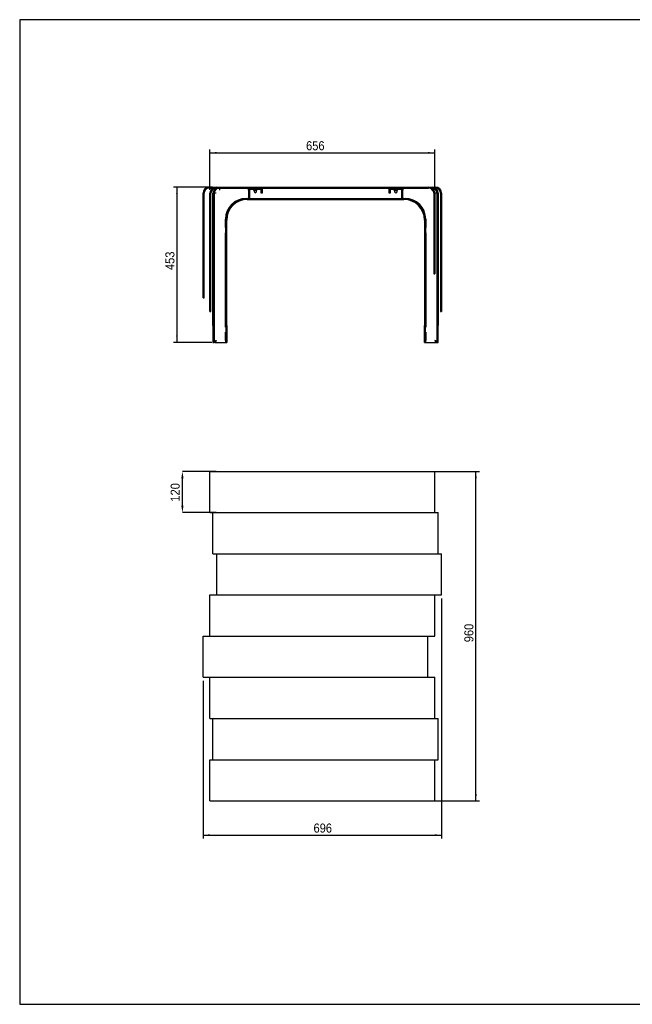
# Model space of a CAD drawing. Header units: millimetres. Extents: x 218 to 4318, y 91 to 2961.
# Tile 1 of 2: x 218 to 2005, y 91 to 2961. Entities that reach past the tile are written whole.
import ezdxf

# ---------------------------------------------------------------- set-up
doc = ezdxf.new("R2010")
doc.units = ezdxf.units.MM
doc.header["$LTSCALE"] = 10
doc.header["$PDSIZE"] = -1
doc.linetypes.add('SLD-Solido', pattern=[0])
doc.layers.add('QUOTE', color=1, linetype='SLD-Solido')
doc.layers.add('SCHIZZI', color=9, linetype='Continuous')
doc.styles.add('SLDTEXTSTYLE0', font='GOTHIC.TTF', dxfattribs={"width": 0.913})
doc.dimstyles.new('SLDDIMSTYLE0', dxfattribs={"dimtxt": 26.458333, "dimasz": 20, "dimexe": 0, "dimexo": 0.0625, "dimgap": 6.614583, "dimtad": 1, "dimdec": 1, "dimrnd": 1e-09, "dimzin": 12, "dimdsep": 46, "dimtxsty": 'SLDTEXTSTYLE0', "dimsah": 1, "dimcen": 0.09, "dimadec": 0, "dimazin": 3, "dimtfac": 1, "dimtdec": 1, "dimtofl": 0, "dimtmove": 0, "dimatfit": 3, "dimfxl": 1, "dimfrac": 2, "dimtolj": 1, "dimtzin": 12, "dimarcsym": 0})
doc.dimstyles.new('SLDDIMSTYLE2', dxfattribs={"dimtxt": 26.458333, "dimasz": 20, "dimexe": 0, "dimexo": 0.0625, "dimgap": 6.614583, "dimtad": 1, "dimdec": 1, "dimrnd": 1e-09, "dimzin": 12, "dimdsep": 46, "dimtxsty": 'SLDTEXTSTYLE0', "dimsah": 1, "dimcen": 0.09, "dimadec": 0, "dimazin": 3, "dimtfac": 1, "dimtdec": 1, "dimtmove": 0, "dimatfit": 0, "dimfxl": 1, "dimfrac": 2, "dimtolj": 1, "dimtzin": 12, "dimarcsym": 0})

# ---------------------------------------------------------------- blocks, each defined once
blk = doc.blocks.new('_D')
at = {"layer": 'QUOTE', "transparency": 16777216}
for p, q in [((772.5, 2464.6), (772.5, 2582.6)), ((772.5, 2572.6), (1428.5, 2572.6)), ((1428.5, 2464.6), (1428.5, 2582.6))]:
    blk.add_line(p, q, dxfattribs=at)
for points in [[(772.5, 2572.6), (792.5, 2570.1), (792.5, 2575.1)], [(1428.5, 2572.6), (1408.5, 2575.1), (1408.5, 2570.1)]]:
    blk.add_solid(points, dxfattribs=at)
at = {"layer": 'QUOTE', "transparency": 16777216, "insert": (1053.1, 2606.4), "char_height": 26.46, "attachment_point": 1, "style": 'SLDTEXTSTYLE0'}
blk.add_mtext('656', dxfattribs=at)
blk = doc.blocks.new('_D_1')
at = {"layer": 'QUOTE', "transparency": 16777216}
for p, q in [((780.5, 2472.6), (666.4, 2472.6)), ((676.4, 2472.6), (676.4, 2019.6)), ((778.1, 2019.6), (666.4, 2019.6))]:
    blk.add_line(p, q, dxfattribs=at)
for points in [[(676.4, 2472.6), (673.9, 2452.6), (678.9, 2452.6)], [(676.4, 2019.6), (678.9, 2039.6), (673.9, 2039.6)]]:
    blk.add_solid(points, dxfattribs=at)
at = {"layer": 'QUOTE', "transparency": 16777216, "insert": (642.6, 2230.8), "char_height": 26.46, "attachment_point": 1, "rotation": 90, "style": 'SLDTEXTSTYLE0'}
blk.add_mtext('453', dxfattribs=at)
blk = doc.blocks.new('_D_12')
at = {"layer": 'QUOTE', "transparency": 16777216}
for p, q in [((1448.5, 1273.7), (1448.5, 573.7)), ((752.5, 1033.7), (752.5, 573.7)), ((752.5, 583.7), (1448.5, 583.7))]:
    blk.add_line(p, q, dxfattribs=at)
for points in [[(752.5, 583.7), (772.5, 581.2), (772.5, 586.2)], [(1448.5, 583.7), (1428.5, 586.2), (1428.5, 581.2)]]:
    blk.add_solid(points, dxfattribs=at)
at = {"layer": 'QUOTE', "transparency": 16777216, "insert": (1074.8, 617.5), "char_height": 26.46, "attachment_point": 1, "style": 'SLDTEXTSTYLE0'}
blk.add_mtext('696', dxfattribs=at)
blk = doc.blocks.new('_D_13')
at = {"layer": 'QUOTE', "transparency": 16777216}
for p, q in [((1420.5, 1643.7), (1558.5, 1643.7)), ((1548.5, 683.7), (1548.5, 1643.7)), ((1420.5, 683.7), (1558.5, 683.7))]:
    blk.add_line(p, q, dxfattribs=at)
for points in [[(1548.5, 1643.7), (1546, 1623.7), (1551, 1623.7)], [(1548.5, 683.7), (1551, 703.7), (1546, 703.7)]]:
    blk.add_solid(points, dxfattribs=at)
at = {"layer": 'QUOTE', "transparency": 16777216, "insert": (1514.7, 1145.9), "char_height": 26.46, "attachment_point": 1, "rotation": 90, "style": 'SLDTEXTSTYLE0'}
blk.add_mtext('960', dxfattribs=at)
blk = doc.blocks.new('_D_14')
at = {"layer": 'Defpoints', "color": 0, "transparency": 16777216}
for p in [(692.3, 1643.7), (790.5, 1643.7), (790.5, 1523.7)]:
    blk.add_point(p, dxfattribs=at)
at = {"layer": 'QUOTE', "color": 0, "lineweight": -2, "transparency": 16777216}
for p, q in [((790.5, 1643.7), (692.3, 1643.7)), ((692.3, 1543.7), (692.3, 1623.7)), ((790.5, 1523.7), (692.3, 1523.7))]:
    blk.add_line(p, q, dxfattribs=at)
at = {"layer": 'QUOTE', "color": 0, "transparency": 16777216}
for points in [[(689, 1623.7), (695.6, 1623.7), (692.3, 1643.7)], [(689, 1543.7), (695.6, 1543.7), (692.3, 1523.7)]]:
    blk.add_solid(points, dxfattribs=at)
at = {"layer": 'QUOTE', "color": 0, "transparency": 16777216, "insert": (657.9, 1582.8), "char_height": 26.46, "attachment_point": 2, "rotation": 90, "style": 'SLDTEXTSTYLE0'}
blk.add_mtext('\\A1;120', dxfattribs=at)

msp = doc.modelspace()

# ---------------------------------------------------------------- linework, layer by layer
for p, q in [((770.53, 2472.59), (790.53, 2472.59)), ((770.53, 2469.59), (780.58, 2469.59)), ((790.53, 2472.59), (1410.53, 2472.59)), ((790.53, 2469.59), (1410.53, 2469.59)), ((800.03, 2469.59), (800.03, 2463.59)), ((885.03, 2463.59), (885.03, 2469.59)), ((925.03, 2469.59), (925.03, 2463.59)), ((1295.03, 2463.59), (1295.03, 2469.59)), ((1335.03, 2469.59), (1335.03, 2463.59)), ((1410.53, 2472.59), (1420.53, 2472.59)), ((1420.48, 2469.59), (1420.53, 2469.59)), ((1420.53, 2472.59), (1430.53, 2472.59)), ((1430.48, 2469.59), (1430.53, 2469.59)), ((752.53, 2209.59), (752.53, 2454.59)), ((755.53, 2209.59), (755.53, 2454.59)), ((772.53, 2279.59), (772.53, 2454.59)), ((775.53, 2279.59), (775.53, 2454.59)), ((781.53, 2069.59), (781.53, 2454.59)), ((784.53, 2069.59), (784.53, 2454.59)), ((791.03, 2454.59), (785.03, 2454.59)), ((785.03, 2454.59), (785.03, 2019.59)), ((878.03, 2439.59), (881.53, 2439.59)), ((881.53, 2439.59), (885.03, 2439.59)), ((885.03, 2463.59), (885.03, 2454.59)), ((885.03, 2454.59), (885.03, 2439.59)), ((885.03, 2439.59), (888.03, 2439.59)), ((888.03, 2463.59), (888.03, 2454.59)), ((888.03, 2454.59), (888.03, 2439.59)), ((888.03, 2439.59), (1332.03, 2439.59)), ((891.03, 2466.59), (919.03, 2466.59)), ((900.42, 2462.95), (900.42, 2466.24)), ((900.42, 2462.95), (901.46, 2462.59)), ((901.03, 2466.59), (900.53, 2466.31)), ((900.53, 2462.88), (901.03, 2462.59)), ((901.46, 2462.59), (901.03, 2462.59)), ((901.28, 2462.59), (901.28, 2460.09)), ((902.51, 2466.24), (901.46, 2466.59)), ((904.81, 2462.59), (901.46, 2462.59)), ((902.51, 2462.95), (902.51, 2466.24)), ((902.51, 2462.95), (904.81, 2462.59)), ((907.12, 2466.24), (904.81, 2466.59)), ((908.38, 2462.59), (904.81, 2462.59)), ((907.12, 2462.95), (907.12, 2466.24)), ((907.12, 2462.95), (908.38, 2462.59)), ((909.64, 2466.24), (908.38, 2466.59)), ((909.03, 2462.59), (908.38, 2462.59)), ((908.78, 2460.09), (908.78, 2462.59)), ((909.53, 2466.31), (909.03, 2466.59)), ((909.03, 2462.59), (909.53, 2462.88)), ((909.52, 2466.28), (909.64, 2466.24)), ((909.64, 2462.95), (909.52, 2462.91)), ((909.64, 2462.95), (909.64, 2466.24)), ((922.03, 2463.59), (922.03, 2462.59)), ((922.03, 2454.59), (922.03, 2462.59)), ((925.03, 2454.59), (922.03, 2454.59)), ((925.03, 2463.59), (925.03, 2462.59)), ((925.03, 2462.59), (925.03, 2454.59)), ((1295.03, 2462.59), (1295.03, 2463.59)), ((1295.03, 2454.59), (1295.03, 2462.59)), ((1298.03, 2454.59), (1295.03, 2454.59)), ((1298.03, 2462.59), (1298.03, 2463.59)), ((1298.03, 2462.59), (1298.03, 2454.59)), ((1301.03, 2466.59), (1329.03, 2466.59)), ((1310.42, 2462.95), (1310.42, 2466.24)), ((1310.42, 2462.95), (1311.46, 2462.59)), ((1311.03, 2466.59), (1310.53, 2466.31)), ((1310.53, 2462.88), (1311.03, 2462.59)), ((1311.46, 2462.59), (1311.03, 2462.59)), ((1311.28, 2462.59), (1311.28, 2460.09)), ((1312.51, 2466.24), (1311.46, 2466.59)), ((1314.81, 2462.59), (1311.46, 2462.59)), ((1312.51, 2462.95), (1312.51, 2466.24)), ((1312.51, 2462.95), (1314.81, 2462.59)), ((1317.12, 2466.24), (1314.81, 2466.59)), ((1318.38, 2462.59), (1314.81, 2462.59)), ((1317.12, 2462.95), (1317.12, 2466.24)), ((1317.12, 2462.95), (1318.38, 2462.59)), ((1319.64, 2466.24), (1318.38, 2466.59)), ((1319.03, 2462.59), (1318.38, 2462.59)), ((1318.78, 2460.09), (1318.78, 2462.59)), ((1319.53, 2466.31), (1319.03, 2466.59)), ((1319.03, 2462.59), (1319.53, 2462.88)), ((1319.52, 2466.28), (1319.64, 2466.24)), ((1319.64, 2462.95), (1319.52, 2462.91)), ((1319.64, 2462.95), (1319.64, 2466.24)), ((1332.03, 2454.59), (1332.03, 2463.59)), ((1332.03, 2439.59), (1332.03, 2454.59)), ((1335.03, 2439.59), (1332.03, 2439.59)), ((1335.03, 2454.59), (1335.03, 2463.59)), ((1335.03, 2439.59), (1335.03, 2454.59)), ((1335.03, 2439.59), (1338.53, 2439.59)), ((1338.53, 2439.59), (1342.03, 2439.59)), ((1420.03, 2463.59), (1420.03, 2466.2)), ((1425.53, 2454.59), (1425.53, 2279.59)), ((1428.53, 2454.59), (1428.53, 2279.59)), ((1435.03, 2454.59), (1429.03, 2454.59)), ((1435.03, 2019.59), (1435.03, 2454.59)), ((1435.53, 2454.59), (1435.53, 2069.59)), ((1438.53, 2454.59), (1438.53, 2069.59)), ((1445.53, 2454.59), (1445.53, 2169.59)), ((1448.53, 2454.59), (1448.53, 2169.59)), ((881.53, 2436.59), (1338.53, 2436.59)), ((818.03, 2354.59), (818.03, 2379.59)), ((818.53, 2354.59), (818.03, 2354.59)), ((818.53, 2069.59), (818.53, 2376.59)), ((821.53, 2069.59), (821.53, 2376.59)), ((1398.53, 2376.59), (1398.53, 2069.59)), ((1401.53, 2376.59), (1401.53, 2069.59)), ((1401.53, 2354.59), (1402.03, 2354.59)), ((1402.03, 2379.59), (1402.03, 2354.59)), ((818.53, 2339.59), (818.03, 2339.59)), ((818.03, 2064.59), (818.03, 2339.59)), ((1401.53, 2339.59), (1402.03, 2339.59)), ((1402.03, 2339.59), (1402.03, 2064.59)), ((772.53, 2219.59), (772.53, 2279.59)), ((775.53, 2219.59), (775.53, 2279.59)), ((1425.53, 2279.59), (1425.53, 2219.59)), ((1428.53, 2279.59), (1428.53, 2219.59)), ((772.53, 2219.59), (775.53, 2219.59)), ((772.53, 2169.59), (772.53, 2219.59)), ((775.53, 2169.59), (775.53, 2219.59)), ((1425.53, 2219.59), (1428.53, 2219.59)), ((752.53, 2149.59), (752.53, 2209.59)), ((755.53, 2149.59), (755.53, 2209.59)), ((772.53, 2109.59), (772.53, 2169.59)), ((775.53, 2109.59), (775.53, 2169.59)), ((1445.53, 2169.59), (1445.53, 2109.59)), ((1448.53, 2169.59), (1448.53, 2109.59)), ((752.53, 2149.59), (755.53, 2149.59)), ((772.53, 2109.59), (775.53, 2109.59)), ((1445.53, 2109.59), (1448.53, 2109.59)), ((781.53, 2069.59), (781.53, 2019.59)), ((784.53, 2069.59), (784.53, 2019.59)), ((818.53, 2069.59), (818.53, 2019.59)), ((821.53, 2069.59), (821.53, 2019.59)), ((1398.53, 2019.59), (1398.53, 2069.59)), ((1401.53, 2019.59), (1401.53, 2069.59)), ((1435.53, 2019.59), (1435.53, 2069.59)), ((1438.53, 2019.59), (1438.53, 2069.59)), ((785.03, 2042.84), (784.53, 2042.84)), ((818.53, 2064.59), (818.03, 2064.59)), ((818.53, 2049.59), (818.03, 2049.59)), ((818.03, 2025.59), (818.03, 2049.59)), ((1401.53, 2064.59), (1402.03, 2064.59)), ((1401.53, 2049.59), (1402.03, 2049.59)), ((1402.03, 2049.59), (1402.03, 2025.59)), ((1435.53, 2042.84), (1435.03, 2042.84)), ((781.53, 2019.59), (784.53, 2019.59)), ((784.53, 2036.34), (785.03, 2036.34)), ((788.03, 2019.59), (785.03, 2019.59)), ((788.13, 2020.25), (788.13, 2019.59)), ((788.13, 2019.59), (818.03, 2019.59)), ((818.03, 2025.59), (818.03, 2019.59)), ((818.53, 2019.59), (821.53, 2019.59)), ((1398.53, 2019.59), (1401.53, 2019.59)), ((1402.03, 2019.59), (1402.03, 2025.59)), ((1402.03, 2019.59), (1431.93, 2019.59)), ((1431.93, 2020.25), (1431.93, 2019.59)), ((1432.03, 2019.59), (1435.03, 2019.59)), ((1435.03, 2036.34), (1435.53, 2036.34)), ((1435.53, 2019.59), (1438.53, 2019.59)), ((772.53, 1523.65), (772.53, 1643.65)), ((772.53, 1643.65), (790.53, 1643.65)), ((790.53, 1643.65), (1410.53, 1643.65)), ((1410.53, 1643.65), (1428.53, 1643.65)), ((1428.53, 1523.65), (1428.53, 1643.65)), ((772.53, 1523.65), (790.53, 1523.65)), ((781.53, 1403.65), (781.53, 1523.65)), ((790.53, 1523.65), (1410.53, 1523.65)), ((799.53, 1523.65), (1420.53, 1523.65)), ((1420.53, 1523.65), (1438.53, 1523.65)), ((1438.53, 1403.65), (1438.53, 1523.65)), ((781.53, 1403.65), (799.53, 1403.65)), ((792.53, 1283.65), (792.53, 1403.65)), ((799.53, 1403.65), (1420.53, 1403.65)), ((810.53, 1403.65), (1430.53, 1403.65)), ((1430.53, 1403.65), (1448.53, 1403.65)), ((1448.53, 1283.65), (1448.53, 1403.65)), ((772.53, 1163.65), (772.53, 1283.65)), ((772.53, 1283.65), (790.53, 1283.65)), ((790.53, 1283.65), (1410.53, 1283.65)), ((810.53, 1283.65), (1430.53, 1283.65)), ((1428.53, 1163.65), (1428.53, 1283.65)), ((1430.53, 1283.65), (1448.53, 1283.65)), ((752.53, 1043.65), (752.53, 1163.65)), ((752.53, 1163.65), (770.53, 1163.65)), ((770.53, 1163.65), (1390.53, 1163.65)), ((790.53, 1163.65), (1410.53, 1163.65)), ((1408.53, 1043.65), (1408.53, 1163.65)), ((1410.53, 1163.65), (1428.53, 1163.65)), ((752.53, 1043.65), (770.53, 1043.65)), ((770.53, 1043.65), (1390.53, 1043.65)), ((772.53, 923.65), (772.53, 1043.65)), ((790.53, 1043.65), (1410.53, 1043.65)), ((1410.53, 1043.65), (1428.53, 1043.65)), ((1428.53, 923.65), (1428.53, 1043.65)), ((772.53, 923.65), (790.53, 923.65)), ((781.53, 803.65), (781.53, 923.65)), ((790.53, 923.65), (1410.53, 923.65)), ((799.53, 923.65), (1420.53, 923.65)), ((1420.53, 923.65), (1438.53, 923.65)), ((1438.53, 803.65), (1438.53, 923.65)), ((772.53, 683.65), (772.53, 803.65)), ((772.53, 803.65), (790.53, 803.65)), ((790.53, 803.65), (1410.53, 803.65)), ((799.53, 803.65), (1420.53, 803.65)), ((1420.53, 803.65), (1438.53, 803.65)), ((1428.53, 683.65), (1428.53, 803.65)), ((772.53, 683.65), (790.53, 683.65)), ((790.53, 683.65), (1410.53, 683.65)), ((1410.53, 683.65), (1428.53, 683.65))]:
    msp.add_line(p, q)
for centre, radius, start, end in [((770.53, 2454.59), 18, 90, 180), ((770.53, 2454.59), 15, 90, 180), ((790.53, 2454.59), 18, 90, 180), ((790.53, 2454.59), 15, 90, 180), ((799.53, 2454.59), 18, 123.74899, 180), ((799.53, 2454.59), 15, 90, 180), ((800.03, 2454.59), 15, 90, 180), ((891.03, 2463.59), 6, 90, 180), ((919.03, 2463.59), 6, 0, 90), ((1301.03, 2463.59), 6, 90, 180), ((1329.03, 2463.59), 6, 0, 90), ((1410.53, 2454.59), 18, 0, 90), ((1410.53, 2454.59), 15, 0, 90), ((1420.03, 2454.59), 15, 0, 88.24064), ((1420.53, 2454.59), 18, 0, 90), ((1420.53, 2454.59), 15, 0, 90), ((1430.53, 2454.59), 18, 0, 90), ((1430.53, 2454.59), 15, 0, 90), ((878.03, 2379.59), 60, 90, 180), ((881.53, 2376.59), 63, 90, 180), ((891.03, 2463.59), 3, 90, 180), ((905.03, 2460.09), 3.75, 180, 0), ((919.03, 2463.59), 3, 0, 90), ((1301.03, 2463.59), 3, 90, 180), ((1315.03, 2460.09), 3.75, 180, 0), ((1329.03, 2463.59), 3, 0, 90), ((1338.53, 2376.59), 63, 0, 90), ((1342.03, 2379.59), 60, 0, 90), ((881.53, 2376.59), 60, 90, 180), ((1338.53, 2376.59), 60, 0, 90)]:
    msp.add_arc(centre, radius, start, end)
for points, knots in [([(901.46, 2466.59), (901.44, 2466.59), (901.09, 2466.59), (900.74, 2466.41), (900.42, 2466.24)], [0, 0, 0, 0, 0.0701852, 1, 1, 1, 1]), ([(901.46, 2462.59), (901.49, 2462.6), (901.84, 2462.6), (902.18, 2462.78), (902.51, 2462.95)], [0, 0, 0, 0, 0.0701852, 1, 1, 1, 1]), ([(904.81, 2466.59), (904.76, 2466.59), (903.98, 2466.59), (903.21, 2466.41), (902.51, 2466.24)], [0, 0, 0, 0, 0.0701852, 1, 1, 1, 1]), ([(904.81, 2462.59), (904.87, 2462.6), (905.64, 2462.6), (906.41, 2462.78), (907.12, 2462.95)], [0, 0, 0, 0, 0.0701852, 1, 1, 1, 1]), ([(908.38, 2466.59), (908.37, 2466.59), (907.95, 2466.59), (907.53, 2466.41), (907.12, 2466.24)], [0, 0, 0, 0, 0.0139606, 1, 1, 1, 1]), ([(908.38, 2462.59), (908.39, 2462.59), (908.81, 2462.6), (909.23, 2462.78), (909.64, 2462.95)], [0, 0, 0, 0, 0.0139606, 1, 1, 1, 1]), ([(1311.46, 2466.59), (1311.44, 2466.59), (1311.09, 2466.59), (1310.74, 2466.41), (1310.42, 2466.24)], [0, 0, 0, 0, 0.0701852, 1, 1, 1, 1]), ([(1311.46, 2462.59), (1311.49, 2462.6), (1311.84, 2462.6), (1312.18, 2462.78), (1312.51, 2462.95)], [0, 0, 0, 0, 0.0701852, 1, 1, 1, 1]), ([(1314.81, 2466.59), (1314.76, 2466.59), (1313.98, 2466.59), (1313.21, 2466.41), (1312.51, 2466.24)], [0, 0, 0, 0, 0.0701852, 1, 1, 1, 1]), ([(1314.81, 2462.59), (1314.87, 2462.6), (1315.64, 2462.6), (1316.41, 2462.78), (1317.12, 2462.95)], [0, 0, 0, 0, 0.0701852, 1, 1, 1, 1]), ([(1318.38, 2466.59), (1318.37, 2466.59), (1317.95, 2466.59), (1317.53, 2466.41), (1317.12, 2466.24)], [0, 0, 0, 0, 0.0139606, 1, 1, 1, 1]), ([(1318.38, 2462.59), (1318.39, 2462.59), (1318.81, 2462.6), (1319.23, 2462.78), (1319.64, 2462.95)], [0, 0, 0, 0, 0.01396056, 1, 1, 1, 1]), ([(788.13, 2019.59), (788.35, 2019.67), (788.78, 2019.81), (789.43, 2020.94), (790.09, 2022.59), (790.62, 2024.26), (790.93, 2025.28), (791.03, 2025.59)], [0, 0, 0, 0, 0.2246585, 0.4493534, 0.6740485, 0.8987433, 1, 1, 1, 1]), ([(789.35, 2023.27), (789.45, 2023.36), (789.81, 2023.68), (790.37, 2024.53), (790.82, 2025.26), (791.03, 2025.59)], [0, 0, 0, 0, 0.1905123, 0.6250973, 1, 1, 1, 1]), ([(1429.03, 2025.59), (1429.25, 2024.89), (1429.68, 2023.48), (1430.33, 2021.62), (1430.99, 2020.26), (1431.52, 2019.66), (1431.83, 2019.61), (1431.93, 2019.59)], [0, 0, 0, 0, 0.22465781, 0.44935272, 0.67404779, 0.89874265, 1, 1, 1, 1])]:
    msp.add_open_spline(points, degree=3, knots=knots)
for points in [[(791.03, 2025.59), (790.25, 2025.09), (788.67, 2024.09), (786.69, 2022.59), (785.3, 2021.09), (785.12, 2020.09), (785.03, 2019.59)], [(791.03, 2025.59), (790.64, 2025.09), (789.85, 2024.09), (788.86, 2022.59), (788.17, 2021.09), (788.08, 2020.09), (788.03, 2019.59)], [(1435.03, 2019.59), (1434.94, 2020.09), (1434.76, 2021.09), (1433.37, 2022.59), (1431.39, 2024.09), (1429.82, 2025.09), (1429.03, 2025.59)], [(1432.03, 2019.59), (1431.99, 2020.09), (1431.9, 2021.09), (1431.2, 2022.59), (1430.21, 2024.09), (1429.42, 2025.09), (1429.03, 2025.59)]]:
    msp.add_open_spline(points, degree=3)
at = {"layer": 'SCHIZZI', "color": 7, "true_color": 0xffffff}
msp.add_lwpolyline([(4317.58, 90.57), (4317.38, 2960.57), (217.58, 2960.57), (217.58, 90.57)], close=True, dxfattribs=at)

# ---------------------------------------------------------------- dimensions: what is measured, and where the dimension line sits
at = {"layer": 'QUOTE'}
for base, p1, p2, picture, middle in [((1428.53, 2572.59), (772.53, 2454.59), (1428.53, 2454.59), '_D', (1082.38, 2572.59)), ((1448.53, 583.65), (752.53, 1043.65), (1448.53, 1283.65), '_D_12', (1104.15, 583.65))]:
    dim = msp.add_linear_dim(base=base, p1=p1, p2=p2, dimstyle='SLDDIMSTYLE0', dxfattribs=at)
    dim.commit()
    dim.dimension.update_dxf_attribs({"geometry": picture, "text_midpoint": middle, "dimtype": 160})
for base, p1, p2, dimstyle, picture, middle in [((676.36, 2019.59), (790.53, 2472.59), (788.13, 2019.59), 'SLDDIMSTYLE0', '_D_1', (676.36, 2260.1)), ((692.29, 1643.65), (790.53, 1523.65), (790.53, 1643.65), 'SLDDIMSTYLE2', '_D_14', (692.29, 1582.8)), ((1548.53, 1643.65), (1410.53, 683.65), (1410.53, 1643.65), 'SLDDIMSTYLE0', '_D_13', (1548.53, 1175.18))]:
    dim = msp.add_linear_dim(base=base, p1=p1, p2=p2, angle=90, dimstyle=dimstyle, dxfattribs=at)
    dim.commit()
    dim.dimension.update_dxf_attribs({"geometry": picture, "text_midpoint": middle, "dimtype": 160})

doc.saveas('drawing.dxf')
